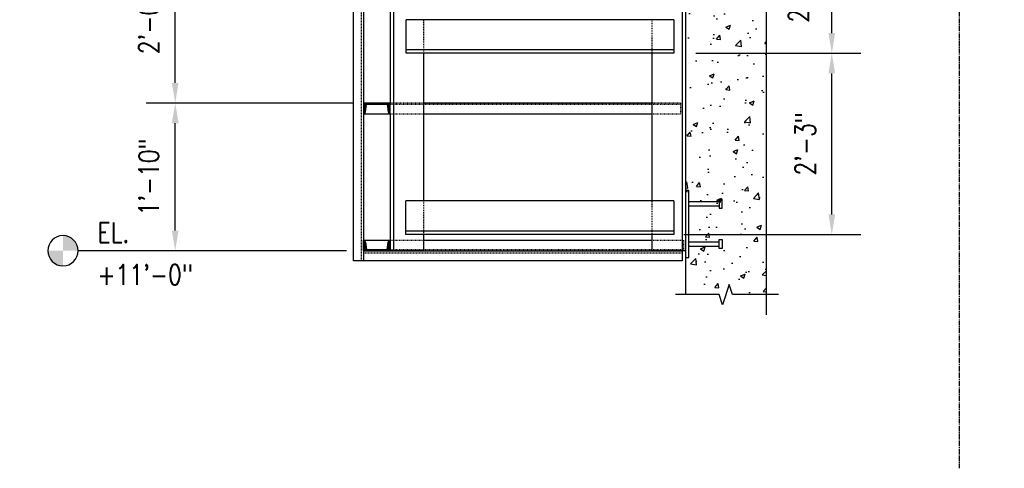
# Model space of a CAD drawing. Header units: inches. Extents: x 382 to 3028, y 70 to 495.
# Tile 40 of 41: x 2160 to 2307, y 100 to 166. Entities that reach past the tile are written whole.
import ezdxf
from ezdxf import colors
from ezdxf.entities.mleader import LeaderData, LeaderLine
from ezdxf.math import Vec2, Vec3

# ---------------------------------------------------------------- set-up
doc = ezdxf.new("R2010")
doc.units = ezdxf.units.IN
doc.header["$MEASUREMENT"] = 0
for name, pattern in [('CENTER2', [1.125, 0.75, -0.125, 0.125, -0.125]), ('Dash', [0.25, 0.125, -0.125]), ('Dash - 1_16_', [0.1875, 0.125, -0.0625]), ('Hidden 3_32_', [0.140625, 0.09375, -0.046875])]:
    doc.linetypes.add(name, pattern=pattern)
for name, color, linetype in [('A-WALL-PATT', 8, 'Continuous'), ('S-ANNO-DIMS', 1, 'Continuous'), ('S-ANNO-NOTE', 2, 'Continuous'), ('S-ANNO-SYMB', 2, 'Continuous'), ('S-BEAM', 10, 'Continuous'), ('S-BEAM-HDLN', 1, 'Dash'), ('S-COLS', 2, 'Continuous'), ('S-COLS-HDLN', 2, 'Dash'), ('S-DETL', 90, 'Continuous'), ('S-DETL-GENF', 92, 'Continuous'), ('S-DETL-MEDM', 3, 'Continuous'), ('S-DETL-PATT', 8, 'Continuous'), ('S-DETL-THIN', 1, 'Continuous'), ('S-GRID', 1, 'CENTER2')]:
    doc.layers.add(name, color=color, linetype=linetype)
doc.styles.add('Annotative', font='romans.shx', dxfattribs={"width": 0.8, "height": 0.125})
doc.dimstyles.new('Annotative', dxfattribs={"dimscale": 0, "dimtxt": 0.125, "dimasz": 0.125, "dimexe": 0.18, "dimexo": 0.0625, "dimgap": 0.09, "dimtad": 1, "dimdec": 3, "dimzin": 3, "dimdsep": 46, "dimlunit": 4, "dimtxsty": 'Annotative', "dimcen": 0.09, "dimclrt": 2, "dimazin": 2, "dimtfac": 1, "dimtdec": 3, "dimtmove": 0, "dimatfit": 0, "dimfxl": 1, "dimtfill": 1, "dimfrac": 2, "dimtolj": 1, "dimtzin": 0, "dimarcsym": 0})

# ---------------------------------------------------------------- blocks, each defined once
blk = doc.blocks.new('051200_StructuralFraming-L-Angle - L5X5X1_2-1874904-CANOPY END CLOSURE')
for p, q in [((831.46, 139.42), (791.52, 139.42)), ((791.52, 138.92), (791.52, 139.42)), ((831.46, 139.42), (831.46, 138.92)), ((791.52, 135.42), (791.52, 138.92)), ((831.46, 138.92), (831.46, 135.42)), ((791.52, 134.92), (791.52, 135.42)), ((831.46, 135.42), (831.46, 134.92)), ((831.46, 134.92), (791.52, 134.92)), ((791.52, 134.42), (791.52, 134.92)), ((831.46, 134.42), (791.52, 134.42)), ((831.46, 134.92), (831.46, 134.42))]:
    blk.add_line(p, q)
blk = doc.blocks.new('051200_StructuralFraming-L-Angle - L5X5X1_2-1874903-CANOPY END CLOSURE')
for p, q in [((831.46, 166.42), (791.58, 166.42)), ((791.58, 165.92), (791.58, 166.42)), ((791.58, 162.42), (791.58, 165.92)), ((831.46, 166.42), (831.46, 165.92)), ((831.46, 165.92), (831.46, 162.42)), ((791.58, 161.92), (791.58, 162.42)), ((831.46, 161.92), (791.58, 161.92)), ((791.58, 161.42), (791.58, 161.92)), ((831.46, 162.42), (831.46, 161.92)), ((831.46, 161.92), (831.46, 161.42)), ((831.46, 161.42), (791.58, 161.42))]:
    blk.add_line(p, q)
blk = doc.blocks.new('Break Line - Break Line-2029257-CANOPY END CLOSURE')
at = {"layer": 'S-DETL-MEDM'}
for p, q in [((839.71, 126.96), (838.71, 123.96)), ((840.21, 125.46), (839.71, 126.96)), ((838.21, 125.46), (831.71, 125.46)), ((838.71, 123.96), (838.21, 125.46)), ((847.08, 125.46), (840.21, 125.46))]:
    blk.add_line(p, q, dxfattribs=at)
blk = doc.blocks.new('*D94')
at = {"layer": 'Defpoints', "color": 0, "transparency": 16777216}
for p in [(2183.6, 154), (2211.65, 154), (2190.52, 132)]:
    blk.add_point(p, dxfattribs=at)
at = {"layer": 'S-ANNO-DIMS', "color": 0, "lineweight": -2, "transparency": 16777216}
for p, q in [((2210.15, 154), (2179.28, 154)), ((2183.6, 135), (2183.6, 151)), ((2189.02, 132), (2179.28, 132))]:
    blk.add_line(p, q, dxfattribs=at)
at = {"layer": 'S-ANNO-DIMS', "color": 0, "transparency": 16777216}
for points in [[(2183.1, 151), (2184.1, 151), (2183.6, 154)], [(2183.1, 135), (2184.1, 135), (2183.6, 132)]]:
    blk.add_solid(points, dxfattribs=at)
at = {"layer": 'S-ANNO-DIMS', "color": 2, "lineweight": -3, "transparency": 16777216, "insert": (2179.66, 143), "char_height": 3, "width": 15.0412, "attachment_point": 5, "rotation": 90, "style": 'Annotative'}
blk.add_mtext('\\A1;1\'-10"', dxfattribs=at)
blk = doc.blocks.new('*D93')
at = {"layer": 'Defpoints', "color": 0, "transparency": 16777216}
for p in [(2183.6, 178), (2211.65, 178), (2211.65, 154)]:
    blk.add_point(p, dxfattribs=at)
at = {"layer": 'S-ANNO-DIMS', "color": 0, "lineweight": -2, "transparency": 16777216}
for p, q in [((2210.15, 178), (2179.28, 178)), ((2183.6, 157), (2183.6, 175)), ((2210.15, 154), (2179.28, 154))]:
    blk.add_line(p, q, dxfattribs=at)
at = {"layer": 'S-ANNO-DIMS', "color": 0, "transparency": 16777216}
for points in [[(2183.1, 175), (2184.1, 175), (2183.6, 178)], [(2183.1, 157), (2184.1, 157), (2183.6, 154)]]:
    blk.add_solid(points, dxfattribs=at)
at = {"layer": 'S-ANNO-DIMS', "color": 2, "lineweight": -3, "transparency": 16777216, "insert": (2179.66, 166), "char_height": 3, "width": 12.3279, "attachment_point": 5, "rotation": 90, "style": 'Annotative'}
blk.add_mtext('\\A1;2\'-0"', dxfattribs=at)
blk = doc.blocks.new('*D90')
at = {"layer": 'Defpoints', "color": 0, "transparency": 16777216}
for p in [(2259.67, 161.42), (2281.46, 161.42), (2257.91, 134.42)]:
    blk.add_point(p, dxfattribs=at)
at = {"layer": 'S-ANNO-DIMS', "color": 0, "lineweight": -2, "transparency": 16777216}
for p, q in [((2261.17, 161.42), (2285.78, 161.42)), ((2281.46, 137.42), (2281.46, 158.42)), ((2259.41, 134.42), (2285.78, 134.42))]:
    blk.add_line(p, q, dxfattribs=at)
at = {"layer": 'S-ANNO-DIMS', "color": 0, "transparency": 16777216}
for points in [[(2280.96, 158.42), (2281.96, 158.42), (2281.46, 161.42)], [(2280.96, 137.42), (2281.96, 137.42), (2281.46, 134.42)]]:
    blk.add_solid(points, dxfattribs=at)
at = {"layer": 'S-ANNO-DIMS', "color": 2, "lineweight": -3, "transparency": 16777216, "insert": (2277.51, 147.92), "char_height": 3, "width": 12.3279, "attachment_point": 5, "rotation": 90, "style": 'Annotative'}
blk.add_mtext('\\A1;2\'-3"', dxfattribs=at)
blk = doc.blocks.new('*D89')
at = {"layer": 'Defpoints', "color": 0, "transparency": 16777216}
for p in [(2259.67, 188), (2281.46, 188), (2259.67, 161.42)]:
    blk.add_point(p, dxfattribs=at)
at = {"layer": 'S-ANNO-DIMS', "color": 0, "lineweight": -2, "transparency": 16777216}
for p, q in [((2261.17, 188), (2285.78, 188)), ((2281.46, 164.42), (2281.46, 185)), ((2261.17, 161.42), (2285.78, 161.42))]:
    blk.add_line(p, q, dxfattribs=at)
at = {"layer": 'S-ANNO-DIMS', "color": 0, "transparency": 16777216}
for points in [[(2280.96, 185), (2281.96, 185), (2281.46, 188)], [(2280.96, 164.42), (2281.96, 164.42), (2281.46, 161.42)]]:
    blk.add_solid(points, dxfattribs=at)
at = {"layer": 'S-ANNO-DIMS', "color": 2, "lineweight": -3, "transparency": 16777216, "insert": (2277.01, 174.71), "char_height": 3, "width": 29.0206, "attachment_point": 5, "rotation": 90, "style": 'Annotative'}
blk.add_mtext('\\A1;2\'-2 5/8"', dxfattribs=at)
blk = doc.blocks.new('Level Circle AEC')
at = {"layer": 'S-ANNO-SYMB', "lineweight": -3}
h = blk.add_hatch(color=256, dxfattribs=at)
edge = h.paths.add_edge_path()
edge.add_line((373.71, 0), (367.71, 0))
edge.add_arc((373.71, 0), 6, 90, 180, ccw=False)
edge.add_line((373.71, 6), (373.71, 0))
h = blk.add_hatch(color=256, dxfattribs=at)
edge = h.paths.add_edge_path()
edge.add_line((373.71, -6), (373.71, 0))
edge.add_line((373.71, 0), (379.71, 0))
edge.add_arc((373.71, 0), 6, 270, 360, ccw=False)
blk.add_circle((373.71, 0), 6, dxfattribs=at)
blk = doc.blocks.new('051200_StructuralFraming-C-Channel - C4X5_4-V15-DOOR RAIL SUPPORT 2')
at = {"lineweight": -3}
for p, q in [((753.71, 202), (753.71, 200.42)), ((757.71, 202), (753.71, 202)), ((754, 200.72), (754.18, 201.82)), ((754.18, 201.82), (757.24, 201.82)), ((757.24, 201.82), (757.41, 200.72)), ((757.71, 200.42), (757.71, 202))]:
    blk.add_line(p, q, dxfattribs=at)
for centre, start, end in [((753.71, 200.72), 270, 0), ((757.71, 200.72), 180, 270)]:
    blk.add_arc(centre, 0.296, start, end, dxfattribs=at)

msp = doc.modelspace()

# ---------------------------------------------------------------- hatches: boundary and pattern name
at = {"layer": 'A-WALL-PATT', "lineweight": -3}
h = msp.add_hatch(dxfattribs=at)
h.set_pattern_fill('AR-CONC', color=8, style=0)
h.set_pattern_definition([(50, (1426.4457, 0), (7.1726, -0.62752), [0.75, -8.25]), (355, (1426.446, 0), (-1.387513, 7.52192), [0.6, -6.6]), (100.4514, (1427.0434, -0.052), (5.78509, 6.8944), [0.6374, -7.01142]), (46.1842, (1426.446, 2), (10.67241, -1.65519), [1.125, -12.375]), (96.6356, (1427.335, 1.862), (9.34662, 9.74119), [0.9561, -10.51714]), (351.1842, (1426.446, 2), (9.34662, 9.74119), [0.9, -9.9]), (21, (1427.4457, 1.5), (5.96907, -4.02619), [0.75, -8.25]), (326, (1427.446, 1.5), (2.433153, 7.2515), [0.6, -6.6]), (71.4514, (1427.943, 1.1645), (8.402224, 3.22531), [0.6374, -7.01142]), (37.5, (1426.4457, 0), (0.1215986, 3.3289385), [0, -6.52, 0, -6.7, 0, -6.625]), (7.5, (1426.4457, 0), (2.630695, 3.944117), [0, -3.82, 0, -6.37, 0, -2.525]), (327.5, (1424.2157, 0), (5.338224, -0.225549), [0, -2.5, 0, -7.8, 0, -10.35]), (317.5, (1423.2157, 0), (5.831862, 1.00105), [0, -3.25, 0, -5.18, 0, -7.35])])
h.paths.add_polyline_path([(2265.1516, 123.957), (2266.1516, 126.957), (2266.6516, 125.457), (2271.6516, 125.457), (2271.6516, 242), (2259.6516, 242), (2259.6516, 125.457), (2264.6516, 125.457)])
at = {"layer": 'S-DETL-PATT'}
h = msp.add_hatch(dxfattribs=at)
h.set_pattern_fill('STEEL', color=256, scale=2)
h.set_pattern_definition([(45, (189.4023, 2e-12), (-0.176776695, 0.176776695), []), (45, (189.4023, 0.125), (-0.176776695, 0.176776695), [])])
h.paths.add_polyline_path([(2212.1269, 153.816), (2215.1865, 153.816), (2215.3607, 152.716, 0.41421356), (2215.6567, 152.42), (2215.6567, 154), (2211.6567, 154), (2211.6567, 152.42, 0.41421356), (2211.9527, 152.716)])
h = msp.add_hatch(dxfattribs=at)
h.set_pattern_fill('STEEL', color=256, scale=2)
h.set_pattern_definition([(45, (523.9524, 2e-12), (-0.176776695, 0.176776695), []), (45, (523.9524, 0.125), (-0.176776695, 0.176776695), [])])
h.paths.add_polyline_path([(2211.6516, 133.58), (2211.6516, 132), (2215.6516, 132), (2215.6516, 133.58, 0.41421356), (2215.3556, 133.284), (2215.1814, 132.184), (2212.1218, 132.184), (2211.9476, 133.284, 0.41421356)])

# ---------------------------------------------------------------- linework, layer by layer
at = {"layer": 'S-ANNO-SYMB', "lineweight": -3}
msp.add_line((2209.1516, 132), (2169.1206, 132), dxfattribs=at)
at = {"layer": 'S-BEAM', "lineweight": -3}
msp.add_line((2259.6516, 242), (2259.6516, 125.457), dxfattribs=at)
at = {"layer": 'S-BEAM', "linetype": 'Hidden 3_32_'}
for p, q in [((2216.1496, 154), (2215.6536, 154)), ((2215.6536, 153.816), (2216.1496, 153.816)), ((2220.6496, 154), (2216.1536, 154)), ((2216.1536, 153.816), (2220.6496, 153.816)), ((2220.6536, 153.816), (2254.6496, 153.816)), ((2258.9043, 154), (2254.6536, 154)), ((2254.6536, 153.816), (2258.9043, 153.816)), ((2258.9043, 154), (2258.9043, 152.42)), ((2215.6536, 152.42), (2216.1496, 152.42)), ((2216.1536, 152.42), (2220.6496, 152.42)), ((2254.6536, 152.42), (2258.9043, 152.42)), ((2215.6536, 133.58), (2216.1496, 133.58)), ((2216.1536, 133.58), (2220.6496, 133.58)), ((2254.6536, 133.58), (2259.1496, 133.58)), ((2259.1536, 133.58), (2259.3442, 133.58)), ((2259.3442, 133.4933), (2259.3442, 133.58)), ((2259.3442, 133.58), (2259.3442, 132)), ((2215.6536, 132.184), (2216.1496, 132.184)), ((2216.1536, 132.184), (2220.6496, 132.184)), ((2220.6536, 132.184), (2254.6496, 132.184)), ((2254.6536, 132.184), (2259.1496, 132.184)), ((2259.1536, 132.184), (2259.3442, 132.184))]:
    msp.add_line(p, q, dxfattribs=at)
at = {"layer": 'S-BEAM'}
for p, q in [((2254.6496, 154), (2220.6536, 154)), ((2211.6567, 152.42), (2215.6465, 152.42)), ((2220.6536, 152.42), (2254.6496, 152.42)), ((2211.6567, 133.58), (2215.6465, 133.58)), ((2220.6536, 133.58), (2254.6496, 133.58)), ((2220.6536, 132), (2254.6496, 132))]:
    msp.add_line(p, q, dxfattribs=at)
at = {"layer": 'S-BEAM-HDLN'}
for p, q in [((2215.1833, 153.816), (2215.6496, 153.816)), ((2215.1833, 132.184), (2215.6496, 132.184))]:
    msp.add_line(p, q, dxfattribs=at)
at = {"layer": 'S-COLS', "linetype": 'Continuous'}
for p, q in [((2259.1516, 223), (2259.1516, 132)), ((2216.1516, 221.5), (2216.1516, 132))]:
    msp.add_line(p, q, dxfattribs=at)
at = {"layer": 'S-COLS'}
for p, q in [((2215.6516, 176.42), (2215.6516, 154)), ((2220.6516, 139.4238), (2220.6516, 161.4219)), ((2254.6516, 161.4219), (2254.6516, 139.4219)), ((2215.6516, 152.42), (2215.6516, 133.58)), ((2220.6516, 132), (2220.6516, 134.4219)), ((2254.6516, 134.4219), (2254.6516, 132)), ((2216.1516, 132), (2215.6516, 132)), ((2216.6516, 132), (2216.1516, 132)), ((2220.1516, 132), (2216.6516, 132)), ((2220.6516, 132), (2220.1516, 132)), ((2255.1516, 132), (2254.6516, 132)), ((2258.6516, 132), (2255.1516, 132)), ((2259.1516, 132), (2258.6516, 132)), ((2259.6516, 132), (2259.1516, 132))]:
    msp.add_line(p, q, dxfattribs=at)
at = {"layer": 'S-COLS-HDLN'}
for p, q in [((2220.6516, 161.9238), (2220.6516, 166.4188)), ((2254.6516, 166.4199), (2254.6516, 161.9238)), ((2220.6516, 161.4238), (2220.6516, 161.9199)), ((2254.6516, 161.9199), (2254.6516, 161.4238)), ((2220.6516, 134.9238), (2220.6516, 139.4188)), ((2254.6516, 139.4199), (2254.6516, 134.9238)), ((2220.6516, 134.4238), (2220.6516, 134.9199)), ((2254.6516, 134.9199), (2254.6516, 134.4238))]:
    msp.add_line(p, q, dxfattribs=at)
at = {"layer": 'S-DETL', "lineweight": -3}
for p, q in [((2210.1516, 130.5), (2210.1516, 226.9714)), ((2211.6516, 227.0026), (2211.6516, 130.5)), ((2211.6516, 132), (2259.1516, 132)), ((2259.1516, 130.5), (2210.1516, 130.5))]:
    msp.add_line(p, q, dxfattribs=at)
at = {"layer": 'S-DETL', "linetype": 'Dash - 1_16_', "lineweight": -3}
for p, q in [((2211.3276, 226.9959), (2211.3276, 130.5)), ((2211.6516, 131.676), (2259.1516, 131.676))]:
    msp.add_line(p, q, dxfattribs=at)
at = {"layer": 'S-DETL-MEDM', "lineweight": -3}
for p, q in [((2260.1516, 141), (2259.6516, 141)), ((2260.1516, 131), (2260.1516, 141)), ((2265.1358, 139.6693), (2264.6634, 139.6693)), ((2264.6634, 139.6693), (2264.6634, 138.3307)), ((2265.1358, 138.3307), (2265.1358, 139.6693)), ((2260.1516, 139.315), (2264.6634, 139.315)), ((2260.1516, 138.685), (2264.6634, 138.685)), ((2264.6634, 138.3307), (2265.1358, 138.3307)), ((2264.6634, 132.3307), (2264.6634, 133.6693)), ((2264.6634, 133.6693), (2265.1358, 133.6693)), ((2265.1358, 133.6693), (2265.1358, 132.3307)), ((2260.1516, 133.315), (2264.6634, 133.315)), ((2260.1516, 132.685), (2264.6634, 132.685)), ((2265.1358, 132.3307), (2264.6634, 132.3307)), ((2259.6516, 131), (2260.1516, 131))]:
    msp.add_line(p, q, dxfattribs=at)
at = {"layer": 'S-DETL-MEDM'}
msp.add_line((2259.1516, 132), (2259.1516, 130.5), dxfattribs=at)
msp.add_lwpolyline([(2271.6516, 244.2021), (2271.6516, 177.7278), (2273.1516, 177.2278), (2270.1516, 176.2278), (2271.6516, 175.7278), (2271.6516, 122.457)], dxfattribs=at)
at = {"layer": 'S-GRID'}
msp.add_line((2300.4338, 242), (2300.4338, 99.5898), dxfattribs=at)

# ---------------------------------------------------------------- block references
at = {"layer": 'S-ANNO-SYMB', "lineweight": -3, "xscale": -0.375, "yscale": 0.375, "zscale": 0.375}
msp.add_blockref('Level Circle AEC', (2307.0108, 132), dxfattribs=at)
at = {"layer": 'S-BEAM', "lineweight": -3}
for name in ['051200_StructuralFraming-L-Angle - L5X5X1_2-1874903-CANOPY END CLOSURE', '051200_StructuralFraming-L-Angle - L5X5X1_2-1874904-CANOPY END CLOSURE']:
    msp.add_blockref(name, (1426.4457, 0), dxfattribs=at)
at = {"layer": 'S-DETL-GENF', "lineweight": -3}
msp.add_blockref('Break Line - Break Line-2029257-CANOPY END CLOSURE', (1426.4457, 0), dxfattribs=at)
at = {"layer": 'S-DETL-THIN', "lineweight": -3}
msp.add_blockref('051200_StructuralFraming-C-Channel - C4X5_4-V15-DOOR RAIL SUPPORT 2', (1457.9508, -48), dxfattribs=at)
at = {"layer": 'S-DETL-THIN', "lineweight": -3, "xscale": -1, "rotation": 180}
msp.add_blockref('051200_StructuralFraming-C-Channel - C4X5_4-V15-DOOR RAIL SUPPORT 2', (1457.9457, 334), dxfattribs=at)

# ---------------------------------------------------------------- texts
at = {"layer": 'S-ANNO-NOTE', "lineweight": -3, "char_height": 3, "attachment_point": 1, "line_spacing_factor": 0.981704, "style": 'Annotative'}
for s, insert, width in [('\\pxt3.2,6.4,9.6,12.8,16,19.2,22.4,25.6,28.8,32,35.2,38.4,41.6,44.8,48,51.2,54.4,57.6,60.8,64,67.2,70.4,73.6,76.8,80,83.2,86.4,89.6,92.8,96,99.2,102.4;{EL.}', (2172.0237, 136.2213), 5.548346), ('\\pxt3.2,6.4,9.6,12.8,16,19.2,22.4,25.6,28.8,32,35.2,38.4,41.6,44.8,48,51.2,54.4,57.6,60.8,64,67.2,70.4,73.6,76.8,80,83.2,86.4,89.6,92.8,96,99.2,102.4;+11\'-0"', (2172.0237, 129.9271), 16.40315)]:
    msp.add_mtext(s, dxfattribs=dict(at, insert=insert, width=width))

# ---------------------------------------------------------------- dimensions: what is measured, and where the dimension line sits
at = {"layer": 'S-ANNO-DIMS', "lineweight": -3}
for base, p1, p2, picture, middle in [((2281.4603, 188), (2259.6683, 161.4219), (2259.6683, 188), '*D89', (2277.0146, 174.7109)), ((2183.6017, 178), (2211.6516, 154), (2211.6516, 178), '*D93', (2179.656, 166)), ((2281.4603, 161.4219), (2257.9073, 134.4219), (2259.6683, 161.4219), '*D90', (2277.5146, 147.9219)), ((2183.6017, 154), (2190.5218, 132), (2211.6516, 154), '*D94', (2179.656, 143))]:
    dim = msp.add_linear_dim(base=base, p1=p1, p2=p2, angle=90, dimstyle='Annotative', override={"dimpost": '\\X', "dimtfill": 0}, dxfattribs=at)
    dim.commit()
    dim.dimension.update_dxf_attribs({"geometry": picture, "text_midpoint": middle})

# ---------------------------------------------------------------- leaders
at = {"layer": 'S-ANNO-NOTE', "lineweight": -3}
ml = msp.add_multileader_mtext('Standard', dxfattribs=at)
ml.set_content('DOOR ROLLER GUIDE TYP.', color=256, style='Annotative')
ml.set_leader_properties(color=1, linetype='ByLayer', lineweight=-1)
ml.build(insert=Vec2(0, 0))
ml.multileader.update_dxf_attribs({"text_right_attachment_type": 3, "dogleg_length": 0.125, "arrow_head_size": 3, "scale": 24})
ctx = ml.context
ctx.base_point, ctx.scale, ctx.char_height, ctx.arrow_head_size, ctx.landing_gap_size, ctx.plane_origin = Vec3(1579.4653, 125.3032), 24, 3, 3, 2.16, Vec3(1540.5838, 159.2557)
ctx.right_attachment = 3
notes = []
notes.append((ctx, [(0, (1, 1, 0), (1576.4653, 125.3032), (1, 0), 3, [(0, [(1540.5838, 159.2557)], 0, [])])]))
ctx.mtext.insert, ctx.mtext.width, ctx.mtext.flow_direction = Vec3(1581.6253, 126.8032), 26.678601, 5
ml = msp.add_multileader_mtext('Standard', dxfattribs=at)
ml.set_content('SLIDING DOOR', color=256, style='Annotative')
ml.set_leader_properties(color=1, linetype='ByLayer', lineweight=-1)
ml.build(insert=Vec2(0, 0))
ml.multileader.update_dxf_attribs({"text_right_attachment_type": 3, "dogleg_length": 0.125, "arrow_head_size": 3, "scale": 24})
ctx = ml.context
ctx.base_point, ctx.scale, ctx.char_height, ctx.arrow_head_size, ctx.landing_gap_size, ctx.plane_origin = Vec3(1702.8738, 109.031), 24, 3, 3, 2.16, Vec3(1706.459, 116.2737)
ctx.right_attachment = 3
notes.append((ctx, [(1, (1, 1, 0), (1735.1081, 109.031), (-1, 0), 3, [(0, [(1739.9974, 122.652)], 0, [])])]))
ctx.mtext.insert, ctx.mtext.width, ctx.mtext.flow_direction = Vec3(1705.0338, 110.531), 27.999894, 5
for ctx, leaders in notes:
    for number, flags, end, landing, length, lines in leaders:
        leader = LeaderData()
        leader.index, (leader.has_last_leader_line, leader.has_dogleg_vector, leader.attachment_direction) = number, flags
        leader.last_leader_point, leader.dogleg_vector, leader.dogleg_length = Vec3(end), Vec3(landing), length
        for number, points, colour, breaks in lines:
            line = LeaderLine()
            line.index, line.vertices, line.color, line.breaks = number, Vec3.list(points), colors.encode_raw_color(colour), breaks
            leader.lines.append(line)
        ctx.leaders.append(leader)

doc.saveas('drawing.dxf')
